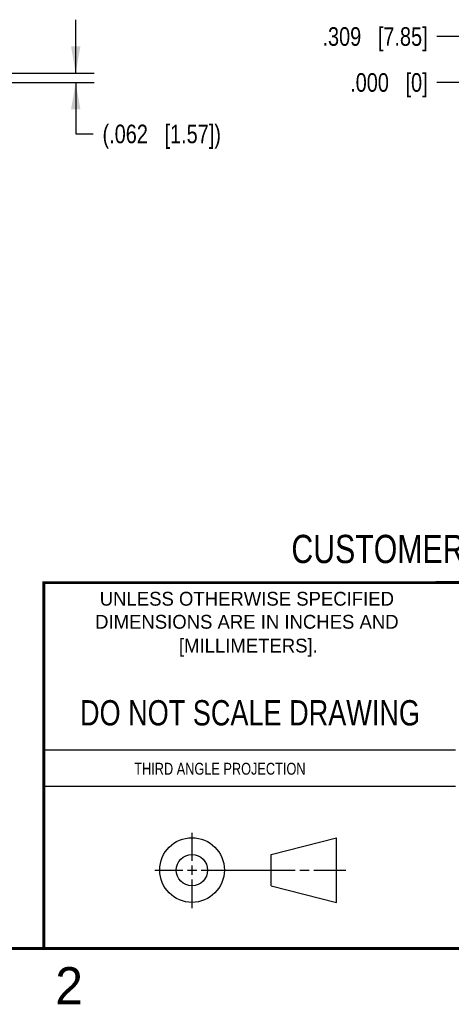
# Model space of a CAD drawing. Header units: inches. Extents: x 0 to 22, y 0 to 17.
# Tile 4 of 16: x 13.4 to 16.3, y 0.1 to 6.7. Entities that reach past the tile are written whole.
import ezdxf

# ---------------------------------------------------------------- set-up
doc = ezdxf.new("R2010")
doc.units = ezdxf.units.IN
doc.header["$LTSCALE"] = 1.21
doc.header["$MEASUREMENT"] = 0
doc.layers.get('0').update_dxf_attribs({"linetype": 'CONTINUOUS'})
doc.layers.add('DIMENSIONS', color=7, linetype='CONTINUOUS')
doc.styles.get("Standard").update_dxf_attribs({"font": 'txt', "width": 0.8})
doc.styles.add('TEXTSTYLE_2', font='txt')
doc.dimstyles.new('DIMSTYLE_1', dxfattribs={"dimtxt": 0.125, "dimasz": 0.18, "dimexe": 0.125, "dimexo": 0.0625, "dimgap": 0.03125, "dimtad": 0, "dimtih": 1, "dimtoh": 1, "dimdec": 3, "dimzin": 4, "dimdsep": 46, "dimtxsty": 'STANDARD', "dimblk": '_FILLED', "dimblk1": '_FILLED', "dimblk2": '_FILLED', "dimcen": 0.09, "dimadec": 0, "dimazin": 0, "dimtp": 0.001, "dimtm": 0.001, "dimtfac": 1, "dimtdec": 3, "dimtofl": 0, "dimtmove": 0, "dimatfit": 3, "dimldrblk": '_FILLED', "dimfxl": 1, "dimtolj": 1, "dimtzin": 4, "dimarcsym": 0})
doc.dimstyles.new('DIMSTYLE_2', dxfattribs={"dimtxt": 0.125, "dimasz": 0.18, "dimexe": 0.125, "dimexo": 0.0625, "dimgap": 0.0625, "dimtad": 0, "dimtih": 1, "dimtoh": 1, "dimdec": 3, "dimzin": 4, "dimdsep": 46, "dimtxsty": 'STANDARD', "dimblk": '_FILLED', "dimblk1": '_FILLED', "dimblk2": '_FILLED', "dimcen": 0.09, "dimadec": 0, "dimazin": 0, "dimtp": 0.001, "dimtm": 0.001, "dimtfac": 1, "dimtdec": 3, "dimtofl": 0, "dimtmove": 0, "dimatfit": 3, "dimldrblk": '_FILLED', "dimfxl": 1, "dimtolj": 1, "dimtzin": 4, "dimarcsym": 0})

# ---------------------------------------------------------------- blocks, each defined once
blk = doc.blocks.new('*D28')
at = {"layer": 'DIMENSIONS', "color": 2, "linetype": 'CONTINUOUS'}
blk.add_line((16.9773, 6.6313), (16.2508, 6.6313), dxfattribs=at)
at = {"layer": 'DIMENSIONS', "color": 2, "linetype": 'CONTINUOUS', "insert": (16.1883, 6.6938), "char_height": 0.125, "width": 1.125, "attachment_point": 3, "line_spacing_factor": 0.9}
blk.add_mtext('.309{\\Ftxt.shx;\\W1.000000;\\H0.125000; }[7.85]', dxfattribs=at)
blk = doc.blocks.new('_FILLED')
at = {"color": 0, "linetype": 'BYBLOCK'}
blk.add_solid([(0, 0), (-1, 0.174), (-1, -0.174)], dxfattribs=at)
blk = doc.blocks.new('*D29')
at = {"layer": 'DIMENSIONS', "color": 2, "linetype": 'CONTINUOUS'}
blk.add_line((16.8758, 6.3223), (16.2508, 6.3223), dxfattribs=at)
at = {"layer": 'DIMENSIONS', "color": 2, "linetype": 'CONTINUOUS', "insert": (16.1883, 6.3848), "char_height": 0.125, "width": 0.825, "attachment_point": 3, "line_spacing_factor": 0.9}
blk.add_mtext('.000{\\Ftxt.shx;\\W1.000000;\\H0.125000; }[0]', dxfattribs=at)
blk = doc.blocks.new('*D30')
at = {"layer": 'DIMENSIONS', "color": 2, "linetype": 'CONTINUOUS'}
for p, q in [((13.8247, 6.3843), (13.8247, 6.7443)), ((12.8762, 6.3843), (13.9497, 6.3843)), ((12.8762, 6.3223), (13.9497, 6.3223)), ((13.8247, 6.3223), (13.8247, 5.9763)), ((13.8247, 5.9763), (13.9422, 5.9763))]:
    blk.add_line(p, q, dxfattribs=at)
at = {"layer": 'DIMENSIONS', "color": 2, "linetype": 'CONTINUOUS', "xscale": 0.18, "yscale": 0.18, "zscale": 0.18}
for p, rotation in [((13.8247, 6.3843), 270), ((13.8247, 6.3223), 90)]:
    blk.add_blockref('_FILLED', p, dxfattribs=dict(at, rotation=rotation))
at = {"layer": 'DIMENSIONS', "color": 2, "linetype": 'CONTINUOUS', "insert": (14.0047, 6.0388), "char_height": 0.125, "width": 1.325, "attachment_point": 1, "line_spacing_factor": 0.9}
blk.add_mtext('(.062{\\Ftxt.shx;\\W1.000000;\\H0.125000; }[1.57])', dxfattribs=at)

msp = doc.modelspace()

# ---------------------------------------------------------------- linework, layer by layer
at = {"color": 2, "linetype": 'CONTINUOUS'}
for p, q in [((13.61, 1.835), (16.375, 1.835)), ((16.375, 1.5888), (13.61, 1.5888)), ((14.6059, 1.0901), (14.6059, 1.2769)), ((14.3557, 1.0276), (14.5434, 1.0276)), ((14.5747, 1.0276), (14.6372, 1.0276)), ((14.6059, 0.9964), (14.6059, 1.0589)), ((14.6684, 1.0276), (15.2987, 1.0276)), ((15.3299, 1.0276), (15.3924, 1.0276)), ((15.4237, 1.0276), (15.6394, 1.0276)), ((14.6059, 0.7723), (14.6059, 0.9651))]:
    msp.add_line(p, q, dxfattribs=at)
at = {"color": 7, "linetype": 'CONTINUOUS'}
for p, q in [((15.1374, 1.132), (15.5769, 1.2447)), ((15.5769, 0.8105), (15.5769, 1.2447)), ((15.1374, 0.9219), (15.1374, 1.132)), ((15.1374, 0.9219), (15.5769, 0.8105))]:
    msp.add_line(p, q, dxfattribs=at)
at = {"color": 7, "linetype": 'CONTINUOUS', "const_width": 0.02}
for points in [[(13.6, 2.9595), (21.5, 2.96)], [(13.61, 0.5), (13.61, 2.96)], [(0.5, 0.5), (21.5, 0.5)]]:
    msp.add_lwpolyline(points, dxfattribs=at)
at = {"color": 7, "linetype": 'CONTINUOUS'}
for centre, radius in [((14.6059, 1.0276), 0.2171), ((14.6054, 1.0269), 0.105)]:
    msp.add_circle(centre, radius, dxfattribs=at)

# ---------------------------------------------------------------- texts
at = {"color": 7, "linetype": 'CONTINUOUS', "attachment_point": 2, "line_spacing_factor": 0.9}
for s, insert, char_height, width in [('CUSTOMER DRAWING', (16.3742, 3.2811), 0.19, 2.432), ('DO NOT SCALE DRAWING', (14.9953, 2.1698), 0.17, 2.72)]:
    msp.add_mtext(s, dxfattribs=dict(at, insert=insert, char_height=char_height, width=width))
at = {"color": 2, "linetype": 'CONTINUOUS', "line_spacing_factor": 0.9, "style": 'TEXTSTYLE_2'}
for s, insert, char_height, width, attachment_point in [('UNLESS OTHERWISE SPECIFIED', (14.9742, 2.8979), 0.093, 2.418, 2), ('DIMENSIONS ARE IN INCHES AND', (14.9742, 2.7431), 0.093, 2.604, 2), ('[MILLIMETERS].', (14.9844, 2.5829), 0.093, 1.302, 2), ('2', (13.6875, 0.375), 0.25, 0.25, 1)]:
    msp.add_mtext(s, dxfattribs=dict(at, insert=insert, char_height=char_height, width=width, attachment_point=attachment_point))
at = {"color": 2, "linetype": 'CONTINUOUS', "insert": (14.2178, 1.7486), "char_height": 0.08, "width": 1.408, "attachment_point": 1, "line_spacing_factor": 0.9}
msp.add_mtext('THIRD ANGLE PROJECTION', dxfattribs=at)

# ---------------------------------------------------------------- dimensions: what is measured, and where the dimension line sits
at = {"layer": 'DIMENSIONS', "color": 2, "linetype": 'CONTINUOUS'}
dim = msp.add_linear_dim(base=(13.8247, 6.3843), p1=(12.8137, 6.3223), p2=(12.8137, 6.3843), angle=90, text='(<>)', dimstyle='DIMSTYLE_2', dxfattribs=at)
dim.commit()
dim.dimension.update_dxf_attribs({"geometry": '*D30', "text_midpoint": (14.6672, 5.9763), "dimtype": 160})
for feature_location, offset, origin, picture, middle in [((16.9773, 6.6313), (-0.7265, 0), (16.9383, 6.3223), '*D28', (15.6258, 6.6313)), ((16.8758196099, 6.3223136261), (-0.625, 0), (16.9383196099, 6.3223136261), '*D29', (15.7758196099, 6.3223136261))]:
    dim = msp.add_ordinate_dim(feature_location=feature_location, offset=offset, dtype=0, origin=origin, dimstyle='DIMSTYLE_1', dxfattribs=at)
    dim.commit()
    dim.dimension.update_dxf_attribs({"geometry": picture, "text_midpoint": middle})

doc.saveas('drawing.dxf')
